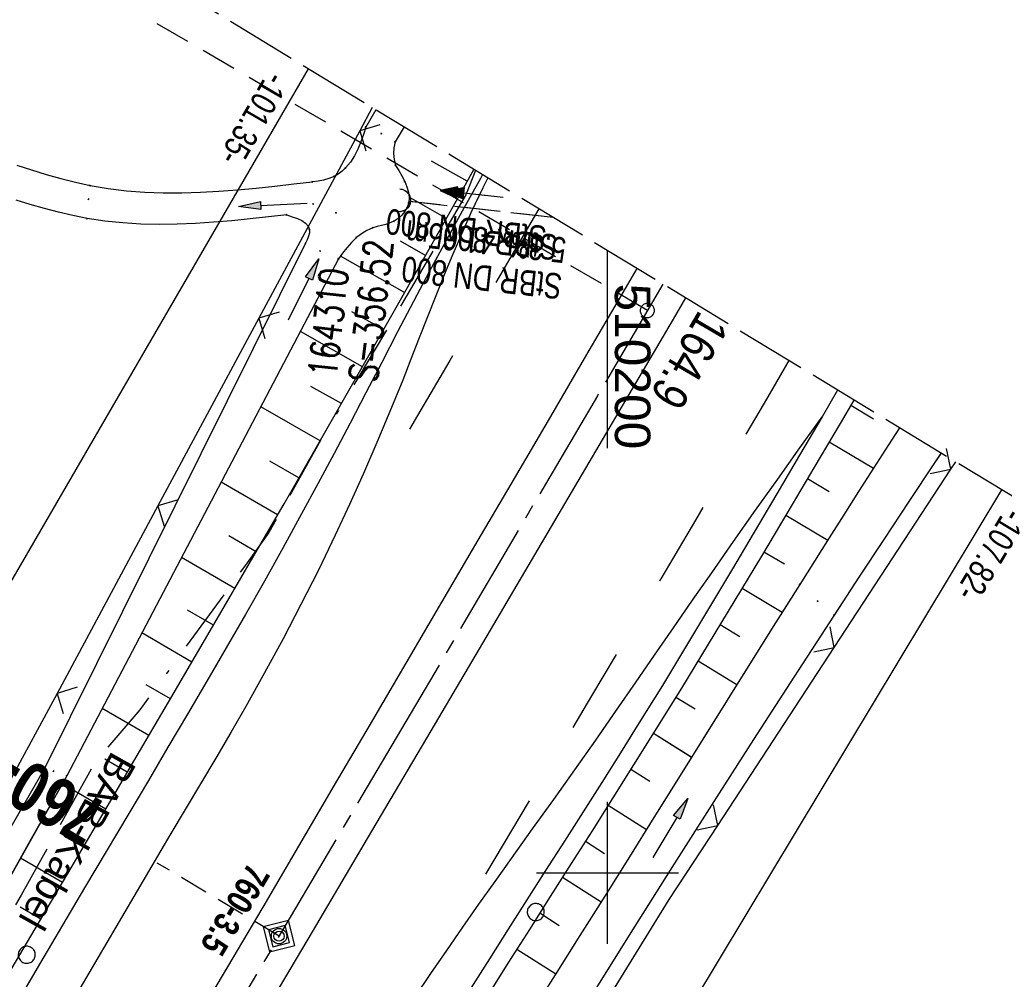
# Model space of a CAD drawing. Extents: x 509601 to 510326, y 459976 to 460916.
# Tile 38 of 39: x 510159 to 510228, y 460792 to 460860. Entities that reach past the tile are written whole.
import ezdxf
from ezdxf.enums import TextEntityAlignment as Align

# ---------------------------------------------------------------- set-up
doc = ezdxf.new("R2010")
doc.units = 0
doc.header["$LTSCALE"] = 10
doc.header["$MEASUREMENT"] = 0
for name, pattern in [('ACAD_ISO16W100', [73, 15, -6.5, 15, -6.5, 15, -7, 1, -7]), ('ACHSE', [5.5, 4, -0.5, 0.5, -0.5]), ('AUSGEZOGEN', [0]), ('LT00', [0]), ('LT02', [0.4, 0.2, -0.2]), ('LT12', [0.4, 0.3, -0.1]), ('LT14', [0.6, 0.5, -0.1]), ('LT17', [0.15, 0.1, -0.05]), ('STRICHLINIE2', [0.375, 0.25, -0.125])]:
    doc.linetypes.add(name, pattern=pattern)
doc.layers.get('0').update_dxf_attribs({"linetype": 'LT00'})
for name, color, linetype in [('--EK_FBR', 1, 'LT00'), ('--EK_Halt-Pfeil', 4, 'LT00'), ('--EK_Haltung', 7, 'STRICHLINIE2'), ('--EK_Haltung-Text', 140, 'LT00'), ('--EK_Schacht-Text', 5, 'LT00'), ('--EK_ST-93-1', 30, 'LT17'), ('--EK_STATIONSZEICHEN', 19, 'LT00'), ('--EK_STATIONSZEICHEN_NR', 19, 'LT17'), ('--EL_DFK_AB_L', 21, 'LT00'), ('--EL_Halt-Pfeil', 4, 'LT00'), ('--EL_Haltung', 182, 'STRICHLINIE2'), ('--EL_Haltung-Text', 182, 'LT00'), ('-AX-093', 35, 'ACHSE'), ('-ST-93-1', 250, 'LT00'), ('-STATIONSZEICHEN', 19, 'LT00'), ('-STATIONZEICHEN_NR', 19, 'LT00'), ('ABSTAND', 8, 'LT00'), ('BAB-KABEL', 220, 'ACAD_ISO16W100'), ('BAB-KABEL_TEXT', 221, 'Continuous'), ('DFK_AB_L', 21, 'LT00'), ('DFK_VERMPKT', 252, 'LT00'), ('DL', 182, 'LT12'), ('DL_TEXT', 182, 'LT00'), ('PFEIL', 140, 'AUSGEZOGEN'), ('V108_AFBR_BAB', 250, 'LT00'), ('V108_BOESCH', 250, 'LT00'), ('V108_BOSCHUNG', 250, 'LT00'), ('V108_GRABEN', 250, 'LT00'), ('V108_LD_MARK', 250, 'LT00'), ('V108_LG_MARK', 250, 'LT02'), ('V108_PK_GR', 1, 'LT00'), ('V108_RASTER', 250, 'LT00'), ('V108_UK_DURCH', 182, 'LT00'), ('V108_ZAUN', 40, 'LT00'), ('V109_AFBR_BAB', 250, 'LT00'), ('V109_BOESCH', 250, 'LT00'), ('V109_BOSCHUNG', 250, 'LT00'), ('V109_GRABEN', 250, 'LT00'), ('V109_LD_MARK', 250, 'LT00'), ('V109_LG_MARK', 250, 'LT02'), ('V109_RASTER', 250, 'LT00'), ('V109_UK_DURCH', 182, 'LT00'), ('V109_ZAUN', 40, 'LT00')]:
    doc.layers.add(name, color=color, linetype=linetype)
doc.layers.add('-BLATT_109-RAND', color=7, linetype='LT14', plot=False)
doc.styles.add('Beschrift', font='ARIAL.TTF')
doc.styles.add('Haltungsbeschriftung', font='ARIAL.TTF', dxfattribs={"width": 0.75})
doc.styles.add('Knoten', font='ARIALBD.TTF', dxfattribs={"width": 0.8, "height": 1.8})
doc.styles.add('schachtbeschriftung', font='romans.shx', dxfattribs={"width": 0.75, "height": 2})
doc.styles.get("Standard").update_dxf_attribs({"font": 'ARIAL.TTF'})

# ---------------------------------------------------------------- blocks, each defined once
blk = doc.blocks.new('SYMB7010')
at = {"color": 0, "linetype": 'ByBlock'}
for points in [[(-0.031408, 0.499213), (-0.093728, 0.49134), (-0.15457, 0.475719), (-0.212975, 0.452595), (-0.268021, 0.422333), (-0.31884, 0.385411), (-0.36463, 0.342411), (-0.40467, 0.29401), (-0.438329, 0.240973), (-0.465074, 0.184136), (-0.484486, 0.124395), (-0.496256, 0.062692), (-0.5002, 0)], [(-0.5002, 0), (-0.496256, -0.062692), (-0.484486, -0.124395), (-0.465075, -0.184136), (-0.438329, -0.240973), (-0.404671, -0.29401), (-0.36463, -0.342411), (-0.31884, -0.385411), (-0.268021, -0.422333), (-0.212975, -0.452595), (-0.154571, -0.475719), (-0.093728, -0.49134), (-0.031408, -0.499213), (0.031408, -0.499213)], [(0.5002, 0), (0.496256, 0.062692), (0.484485, 0.124395), (0.465074, 0.184136), (0.438329, 0.240973), (0.40467, 0.29401), (0.36463, 0.342411), (0.31884, 0.385411), (0.268021, 0.422333), (0.212975, 0.452595), (0.15457, 0.475719), (0.093728, 0.49134), (0.031408, 0.499213), (-0.031408, 0.499213)], [(0.031408, -0.499213), (0.093728, -0.491341), (0.15457, -0.475719), (0.212975, -0.452595), (0.268021, -0.422333), (0.31884, -0.385411), (0.36463, -0.342411), (0.404671, -0.294011), (0.438329, -0.240974), (0.465075, -0.184136), (0.484486, -0.124395), (0.496256, -0.062692), (0.500201, 0)]]:
    blk.add_lwpolyline(points, dxfattribs=at)
blk = doc.blocks.new('SYMB0070')
at = {"color": 0, "linetype": 'ByBlock'}
for p, q in [((-0.5, 0), (0.2, 0)), ((0.5, 0), (0.2, 0.1)), ((0.2, 0.1), (0.2, 0)), ((0.468, 0), (0.21, 0.086)), ((0.21, 0.086), (0.21, -0.086)), ((0.21, -0.086), (0.468, 0)), ((0.22, -0.072), (0.437, 0)), ((0.23, -0.058), (0.405, 0)), ((0.24, -0.045), (0.374, 0)), ((0.342, 0), (0.25, 0.031)), ((0.25, 0.031), (0.25, -0.031)), ((0.25, -0.031), (0.342, 0)), ((0.26, -0.017), (0.31, 0)), ((0.27, -0.003), (0.279, 0))]:
    blk.add_line(p, q, dxfattribs=at)
for points in [[(0.2, 0), (0.2, -0.1), (0.5, 0)], [(0.437, 0), (0.22, 0.072), (0.22, -0.072)], [(0.405, 0), (0.23, 0.058), (0.23, -0.058)], [(0.374, 0), (0.24, 0.045), (0.24, -0.045)], [(0.31, 0), (0.26, 0.017), (0.26, -0.017)], [(0.279, 0), (0.27, 0.003), (0.27, -0.003)]]:
    blk.add_lwpolyline(points, dxfattribs=at)
blk = doc.blocks.new('Pfreil3')
at = {"layer": 'PFEIL'}
blk.add_hatch(color=256, dxfattribs=at).paths.add_polyline_path([(-1.549, 0.273), (-1.549, -0.273), (0, 0)])
for p, q in [((-1.549, 0), (-4.831, 0)), ((-1.549, -0.273), (-1.549, 0.273)), ((-1.549, 0.273), (0, 0)), ((0, 0), (-1.549, -0.273))]:
    blk.add_line(p, q, dxfattribs=at)
blk = doc.blocks.new('SYMB0011')
at = {"color": 0, "linetype": 'ByBlock'}
for p, q in [((0.5, 0), (-0.5, 0)), ((0, 0.5), (0, -0.5))]:
    blk.add_line(p, q, dxfattribs=at)
blk = doc.blocks.new('SYMB1107')
at = {"color": 0, "linetype": 'ByBlock'}
for points in [[(-0.2, 0), (-0.196157, 0.039018), (-0.184776, 0.076537), (-0.166294, 0.111114), (-0.141421, 0.141421), (-0.111114, 0.166294), (-0.076537, 0.184776), (-0.039018, 0.196157), (0, 0.2)], [(0, 0.2), (0.039018, 0.196157), (0.076537, 0.184776), (0.111114, 0.166294), (0.141421, 0.141421), (0.166294, 0.111114), (0.184776, 0.076537), (0.196157, 0.039018), (0.2, 0)]]:
    blk.add_lwpolyline(points, dxfattribs=at)
blk = doc.blocks.new('SYMB0024')
at = {"color": 0, "linetype": 'ByBlock'}
for p, q in [((-0.5, 0.5), (0, 0)), ((0, 0), (0.5, 0.5))]:
    blk.add_line(p, q, dxfattribs=at)
blk = doc.blocks.new('SYMB2')
at = {"color": 0, "linetype": 'ByBlock', "flags": 128}
for points in [[(-0.031395, 0.499013), (-0.093691, 0.491144), (-0.154509, 0.475528), (-0.21289, 0.452414), (-0.267913, 0.422164), (-0.318712, 0.385257), (-0.364484, 0.342274), (-0.404509, 0.293893), (-0.438154, 0.240877), (-0.464888, 0.184062), (-0.484292, 0.124345), (-0.496058, 0.062667), (-0.5, 0)], [(-0.5, 0), (-0.496058, -0.062667), (-0.484292, -0.124345), (-0.464888, -0.184062), (-0.438154, -0.240877), (-0.404509, -0.293893), (-0.364485, -0.342274), (-0.318712, -0.385257), (-0.267914, -0.422164), (-0.21289, -0.452414), (-0.154509, -0.475529), (-0.093691, -0.491144), (-0.031395, -0.499014), (0.031395, -0.499014)], [(0.5, 0), (0.496057, 0.062667), (0.484292, 0.124345), (0.464888, 0.184062), (0.438153, 0.240877), (0.404509, 0.293893), (0.364484, 0.342274), (0.318712, 0.385257), (0.267913, 0.422164), (0.21289, 0.452414), (0.154509, 0.475528), (0.093691, 0.491144), (0.031395, 0.499013), (-0.031395, 0.499013)], [(0.031395, -0.499014), (0.093691, -0.491144), (0.154509, -0.475529), (0.21289, -0.452414), (0.267914, -0.422164), (0.318712, -0.385257), (0.364485, -0.342274), (0.404509, -0.293893), (0.438154, -0.240877), (0.464889, -0.184062), (0.484292, -0.124345), (0.496058, -0.062667), (0.5, 0)]]:
    blk.add_lwpolyline(points, dxfattribs=at)
blk = doc.blocks.new('Netzknoten_SYMB')
at = {"flags": 128}
blk.add_lwpolyline([(0, -0.864), (0.864, 0), (0, 0.864), (-0.864, 0)], close=True, dxfattribs=at)
blk.add_circle((0, 0), 0.36)

msp = doc.modelspace()

# ---------------------------------------------------------------- linework, layer by layer
at = {"layer": '--EK_FBR'}
for points in [[(510191.191, 460849.184), (510191.035, 460848.908), (510189.762, 460846.622), (510188.605, 460844.502), (510187.463, 460842.374), (510186.333, 460840.24), (510185.21, 460838.101), (510184.092, 460835.96), (510182.975, 460833.818), (510181.856, 460831.677), (510180.731, 460829.54), (510179.597, 460827.408), (510178.45, 460825.282), (510177.147, 460822.91), (510175.826, 460820.548), (510174.49, 460818.195), (510173.14, 460815.849), (510171.78, 460813.509), (510170.411, 460811.174), (510169.036, 460808.842), (510167.657, 460806.513), (510166.277, 460804.184), (510163.168, 460798.936), (510160.062, 460793.686), (510156.959, 460788.435)], [(510191.191, 460849.183), (510191.035, 460848.908), (510189.762, 460846.622), (510188.605, 460844.502), (510187.463, 460842.374), (510186.333, 460840.24), (510185.21, 460838.101), (510184.092, 460835.96), (510182.975, 460833.818), (510181.856, 460831.677), (510180.731, 460829.54), (510179.597, 460827.407), (510178.45, 460825.282), (510177.147, 460822.91), (510175.826, 460820.548), (510174.49, 460818.195), (510173.14, 460815.849), (510171.78, 460813.509), (510170.411, 460811.174), (510169.036, 460808.842), (510167.657, 460806.512), (510166.277, 460804.184), (510163.168, 460798.936), (510160.062, 460793.686), (510156.959, 460788.435)], [(510215.102, 460832.129), (510213.512, 460829.416), (510211.92, 460826.703), (510210.324, 460823.994), (510208.722, 460821.288), (510207.111, 460818.587), (510205.488, 460815.893), (510203.852, 460813.208), (510202.201, 460810.532), (510200.9, 460808.45), (510199.59, 460806.374), (510198.273, 460804.301), (510196.953, 460802.231), (510195.631, 460800.162), (510194.31, 460798.093), (510192.992, 460796.021), (510191.68, 460793.946), (510190.375, 460791.867)], [(510215.102, 460832.129), (510213.512, 460829.416), (510211.92, 460826.703), (510210.324, 460823.994), (510208.722, 460821.288), (510207.111, 460818.587), (510205.488, 460815.893), (510203.852, 460813.208), (510202.201, 460810.532), (510200.9, 460808.45), (510199.59, 460806.374), (510198.273, 460804.301), (510196.953, 460802.231), (510195.631, 460800.162), (510194.31, 460798.093), (510192.992, 460796.021), (510191.68, 460793.946), (510190.375, 460791.867)], [(510215.102, 460832.129), (510213.512, 460829.416), (510211.92, 460826.703), (510210.324, 460823.994), (510208.722, 460821.288), (510207.111, 460818.587), (510205.488, 460815.893), (510203.853, 460813.208), (510202.201, 460810.532), (510200.9, 460808.45), (510199.59, 460806.374), (510198.274, 460804.301), (510196.953, 460802.231), (510195.631, 460800.162), (510194.31, 460798.093), (510192.993, 460796.021), (510191.68, 460793.946), (510190.375, 460791.867)]]:
    msp.add_lwpolyline(points, dxfattribs=at)
at = {"layer": '--EK_FBR', "color": 2}
for points in [[(510202.064, 460842.581), (510201.073, 460840.884), (510198.52, 460836.518), (510195.965, 460832.153), (510193.409, 460827.788), (510190.852, 460823.424), (510188.296, 460819.06), (510185.781, 460814.763), (510183.267, 460810.467), (510180.751, 460806.171), (510178.232, 460801.877), (510175.708, 460797.586), (510173.226, 460793.379), (510170.74, 460789.175), (510168.25, 460784.973), (510165.759, 460780.771), (510163.268, 460776.57), (510160.68, 460772.204), (510158.093, 460767.838), (510155.504, 460763.472), (510152.913, 460759.108), (510150.319, 460754.746)], [(510205.481, 460840.505), (510204.609, 460839.015), (510200.319, 460831.703), (510196.024, 460824.394), (510191.723, 460817.088), (510187.548, 460810.007), (510183.369, 460802.928), (510179.186, 460795.851), (510172.974, 460785.351), (510166.757, 460774.854), (510162.434, 460767.562), (510158.108, 460760.271), (510153.778, 460752.983)]]:
    msp.add_lwpolyline(points, dxfattribs=at)
at = {"layer": '--EK_FBR', "color": 0}
for points in [[(510202.064, 460842.581), (510201.073, 460840.884), (510198.52, 460836.518), (510195.965, 460832.153), (510193.409, 460827.788), (510190.852, 460823.424), (510188.296, 460819.06), (510185.781, 460814.763), (510183.267, 460810.467), (510180.751, 460806.171), (510178.232, 460801.877), (510175.708, 460797.586), (510173.226, 460793.379), (510170.74, 460789.175), (510168.25, 460784.973), (510165.759, 460780.771), (510163.268, 460776.57), (510160.68, 460772.204), (510158.619, 460768.727)], [(510205.481, 460840.505), (510204.609, 460839.015), (510200.319, 460831.703), (510196.024, 460824.394), (510191.723, 460817.088), (510187.548, 460810.007), (510183.368, 460802.928), (510179.186, 460795.851), (510172.974, 460785.351), (510166.757, 460774.854), (510162.434, 460767.562), (510162.097, 460766.994)], [(510216.197, 460833.998), (510215.102, 460832.129)]]:
    msp.add_lwpolyline(points, dxfattribs=at)
at = {"layer": '--EK_Haltung'}
msp.add_line((510196.161, 460846.165), (510186.071, 460847.291), dxfattribs=at)
at = {"layer": '--EK_ST-93-1', "ltscale": 2.5}
msp.add_line((510202.797, 460839.611), (510168.27, 460859.817), dxfattribs=at)
at = {"layer": '--EK_STATIONSZEICHEN_NR', "ltscale": 2}
msp.add_line((510176.855, 460795.539), (510168.285, 460800.692), dxfattribs=at)
at = {"layer": '--EL_DFK_AB_L'}
for p, q in [((510153.527, 460812.828), (510178.931, 460856.629)), ((510200.177, 460781.132), (510227.751, 460826.981))]:
    msp.add_line(p, q, dxfattribs=at)
at = {"layer": '--EL_Haltung'}
msp.add_line((510196.161, 460846.165), (510186.071, 460847.291), dxfattribs=at)
at = {"layer": '-AX-093', "ltscale": 0.2}
msp.add_lwpolyline([(510203.883, 460841.476), (510199.275, 460833.603), (510186.46, 460811.805), (510173.604, 460790.032), (510160.708, 460768.282), (510147.772, 460746.556), (510134.799, 460724.852), (510121.789, 460703.171), (510108.743, 460681.51), (510095.663, 460659.871), (510082.549, 460638.251), (510069.404, 460616.652), (510056.228, 460595.07), (510043.021, 460573.508), (510029.787, 460551.962), (510016.525, 460530.434), (510003.236, 460508.921), (509989.923, 460487.425), (509976.585, 460465.943)], dxfattribs=at)
at = {"layer": '-BLATT_109-RAND'}
msp.add_lwpolyline([(510081.128, 460916.023), (509600.992, 460125.394), (509846.301, 459976.422), (510326.437, 460767.051), (510081.128, 460916.023)], dxfattribs=at)
at = {"layer": 'BAB-KABEL', "ltscale": 0.03, "flags": 128}
msp.add_lwpolyline([(510190.691, 460849.487), (510190.018, 460847.767), (510183.495, 460836.65), (510180.008, 460830.874), (510176.148, 460823.975), (510174.496, 460821.683), (510167.06, 460811.484), (510163.849, 460807.726), (510158.702, 460798.437), (510145.591, 460775.749), (510145.515, 460775.622), (510139.551, 460766.251), (510127.889, 460745.686), (510116.48, 460725.504), (510103.19, 460703.693), (510088.771, 460679.997), (510076.363, 460660.183), (510061.574, 460635.848), (510045.285, 460608.895), (510034.008, 460589.702), (510024.1, 460573.649), (510002.668, 460537.932), (509987.301, 460513.096), (509974.333, 460492.261), (509961.21, 460471.994), (509950.27, 460455.503), (509943.57, 460445.898), (509931.328, 460428.697), (509923.89, 460415.128), (509914.561, 460398.501), (509908.297, 460386.712), (509894.891, 460365.429), (509878.847, 460339.881), (509861.197, 460311.883), (509843.864, 460284.23), (509828.701, 460259.544), (509819.089, 460252.85), (509809.313, 460236.334), (509794.746, 460212.757), (509792.125, 460209.119), (509771.59, 460183.683), (509747.182, 460153.37), (509734.689, 460137.244), (509730.907, 460132.09), (509733.129, 460114.536), (509731.409, 460108.008), (509724.523, 460095.604), (509711.28, 460076.685), (509702.947, 460063.479)], dxfattribs=at)
at = {"layer": 'DFK_AB_L'}
for p, q in [((510153.527, 460812.828), (510178.931, 460856.629)), ((510200.177, 460781.132), (510227.751, 460826.981))]:
    msp.add_line(p, q, dxfattribs=at)
at = {"layer": 'DL'}
msp.add_line((510196.161, 460846.165), (510186.071, 460847.291), dxfattribs=at)
at = {"layer": 'V108_AFBR_BAB'}
for points in [[(510191.191, 460849.184), (510191.035, 460848.908), (510189.762, 460846.622), (510188.605, 460844.502), (510187.463, 460842.374), (510186.333, 460840.24), (510185.21, 460838.101), (510184.092, 460835.96), (510182.975, 460833.818), (510181.856, 460831.677), (510180.731, 460829.54), (510179.597, 460827.408), (510178.45, 460825.282), (510177.147, 460822.91), (510175.826, 460820.548), (510174.49, 460818.195), (510173.14, 460815.849), (510171.78, 460813.509), (510170.411, 460811.174), (510169.036, 460808.842), (510167.657, 460806.513), (510166.277, 460804.184), (510163.168, 460798.936), (510160.062, 460793.686), (510156.959, 460788.435)], [(510215.102, 460832.129), (510213.512, 460829.416), (510211.92, 460826.703), (510210.324, 460823.994), (510208.722, 460821.288), (510207.111, 460818.587), (510205.488, 460815.893), (510203.852, 460813.208), (510202.201, 460810.532), (510200.9, 460808.45), (510199.59, 460806.374), (510198.273, 460804.301), (510196.953, 460802.231), (510195.631, 460800.162), (510194.31, 460798.093), (510192.992, 460796.021), (510191.68, 460793.946), (510190.375, 460791.867)]]:
    msp.add_lwpolyline(points, dxfattribs=at)
at = {"layer": 'V108_AFBR_BAB', "color": 2}
for points in [[(510202.064, 460842.581), (510201.073, 460840.884), (510198.52, 460836.518), (510195.965, 460832.153), (510193.409, 460827.788), (510190.852, 460823.424), (510188.296, 460819.06), (510185.781, 460814.763), (510183.267, 460810.467), (510180.751, 460806.171), (510178.232, 460801.877), (510175.708, 460797.586), (510173.226, 460793.379), (510170.74, 460789.175), (510168.25, 460784.973), (510165.759, 460780.771), (510163.268, 460776.57), (510160.68, 460772.204), (510158.619, 460768.727)], [(510205.481, 460840.505), (510204.609, 460839.015), (510200.319, 460831.703), (510196.024, 460824.394), (510191.723, 460817.088), (510187.548, 460810.007), (510183.368, 460802.928), (510179.186, 460795.851), (510172.974, 460785.351), (510166.757, 460774.854), (510162.434, 460767.562), (510162.097, 460766.994)], [(510216.197, 460833.998), (510215.102, 460832.129)]]:
    msp.add_lwpolyline(points, dxfattribs=at)
at = {"layer": 'V108_BOESCH'}
for points in [[(510146.99, 460774.519), (510150.533, 460780.525), (510154.148, 460786.656), (510157.761, 460792.788), (510161.373, 460798.921), (510164.981, 460805.056), (510167.029, 460808.542), (510169.074, 460812.029), (510171.116, 460815.518), (510173.153, 460819.011), (510175.184, 460822.506), (510177.208, 460826.006), (510179.779, 460830.479), (510182.338, 460834.959), (510184.886, 460839.445), (510187.424, 460843.937), (510189.956, 460848.433), (510190.584, 460849.552)], [(510217.338, 460833.305), (510216.371, 460831.663), (510214.528, 460828.542), (510212.68, 460825.425), (510210.825, 460822.311), (510208.96, 460819.204), (510207.083, 460816.104), (510205.192, 460813.012), (510203.285, 460809.931), (510201.83, 460807.606), (510200.366, 460805.285), (510198.898, 460802.968), (510197.426, 460800.652), (510195.955, 460798.336), (510194.487, 460796.019), (510193.024, 460793.698), (510191.568, 460791.373)]]:
    msp.add_lwpolyline(points, dxfattribs=at)
at = {"layer": 'V108_BOSCHUNG'}
for p, q in [((510190.115, 460848.716), (510187.596, 460850.141)), ((510188.644, 460846.101), (510186.019, 460847.586)), ((510187.171, 460843.488), (510185.404, 460844.487)), ((510185.695, 460840.876), (510181.177, 460843.432)), ((510184.217, 460838.266), (510181.985, 460839.528)), ((510182.735, 460835.657), (510178.357, 460838.134)), ((510181.249, 460833.051), (510179.105, 460834.264)), ((510179.755, 460830.438), (510175.569, 460832.829)), ((510217.126, 460832.944), (510218.734, 460831.986)), ((510215.602, 460830.36), (510218.72, 460828.502)), ((510178.257, 460827.827), (510176.216, 460829.004)), ((510176.754, 460825.219), (510172.784, 460827.531)), ((510214.076, 460827.777), (510215.591, 460826.874)), ((510212.545, 460825.197), (510215.497, 460823.438)), ((510175.252, 460822.623), (510173.319, 460823.748)), ((510211.01, 460822.62), (510212.452, 460821.76)), ((510173.745, 460820.028), (510169.99, 460822.214)), ((510209.467, 460820.047), (510212.297, 460818.36)), ((510172.235, 460817.436), (510170.414, 460818.496)), ((510207.922, 460817.485), (510209.31, 460816.648)), ((510170.723, 460814.845), (510167.196, 460816.898)), ((510206.367, 460814.929), (510209.103, 460813.261)), ((510169.207, 460812.256), (510167.503, 460813.248)), ((510204.802, 460812.379), (510206.156, 460811.544)), ((510167.69, 460809.668), (510164.402, 460811.582)), ((510203.226, 460809.836), (510205.917, 460808.158)), ((510166.171, 460807.081), (510164.588, 460808.003)), ((510201.638, 460807.3), (510202.981, 460806.453)), ((510164.651, 460804.495), (510161.592, 460806.275)), ((510200.041, 460804.77), (510202.732, 460803.054)), ((510163.13, 460801.909), (510161.627, 460802.784)), ((510198.434, 460802.237), (510199.788, 460801.374)), ((510161.609, 460799.323), (510158.654, 460801.043)), ((510196.824, 460799.705), (510199.549, 460797.968)), ((510160.087, 460796.737), (510158.636, 460797.582)), ((510195.217, 460797.172), (510196.585, 460796.3)), ((510193.609, 460794.629), (510196.357, 460792.897))]:
    msp.add_line(p, q, dxfattribs=at)
at = {"layer": 'V108_GRABEN'}
for points in [[(510183.684, 460853.743), (510182.979, 460852.531), (510182.806, 460852.005), (510182.621, 460851.487), (510182.415, 460850.985), (510182.174, 460850.507), (510181.889, 460850.06), (510181.547, 460849.653), (510181.298, 460849.42), (510181.026, 460849.216), (510180.733, 460849.047), (510180.371, 460848.903), (510179.993, 460848.804), (510179.602, 460848.736), (510179.206, 460848.682)], [(510185.659, 460852.543), (510185.033, 460851.491), (510184.949, 460851.081), (510184.926, 460850.662), (510184.965, 460850.245), (510185.066, 460849.838), (510185.29, 460849.469), (510185.506, 460849.09), (510185.705, 460848.694), (510185.856, 460848.329), (510185.968, 460847.952), (510186.02, 460847.573), (510185.991, 460847.198), (510185.889, 460846.885), (510185.722, 460846.591), (510185.503, 460846.325), (510185.244, 460846.095), (510184.957, 460845.91), (510184.667, 460845.78), (510184.368, 460845.682), (510184.064, 460845.601), (510183.759, 460845.522), (510183.458, 460845.429), (510183.05, 460845.251), (510182.666, 460845.024), (510182.311, 460844.753), (510181.956, 460844.412), (510181.633, 460844.04), (510181.332, 460843.647), (510181.042, 460843.243), (510161.905, 460806.832), (510159.2, 460802.016), (510156.495, 460797.201)], [(510158.397, 460849.842), (510159.423, 460849.515), (510160.451, 460849.202), (510161.481, 460848.911), (510162.515, 460848.65), (510163.553, 460848.425), (510164.832, 460848.209), (510166.118, 460848.055), (510167.41, 460847.957), (510168.707, 460847.91), (510170.009, 460847.908), (510171.316, 460847.945), (510172.625, 460848.016), (510173.938, 460848.116), (510175.253, 460848.238), (510176.57, 460848.376), (510177.888, 460848.526), (510179.206, 460848.682)], [(510177.412, 460846.345), (510176.121, 460846.201), (510174.83, 460846.062), (510173.54, 460845.936), (510172.252, 460845.829), (510170.966, 460845.745), (510169.683, 460845.693), (510168.404, 460845.677), (510167.129, 460845.704), (510165.859, 460845.78), (510164.594, 460845.911), (510163.335, 460846.103), (510162.331, 460846.304), (510161.331, 460846.54), (510160.333, 460846.804), (510159.338, 460847.089), (510158.345, 460847.386)], [(510177.412, 460846.345), (510177.79, 460846.223), (510178.149, 460846.092), (510178.468, 460845.944), (510178.73, 460845.77), (510178.914, 460845.563), (510179.001, 460845.312), (510178.994, 460845.084), (510178.934, 460844.839), (510178.84, 460844.592), (510178.731, 460844.358), (510160.314, 460807.304), (510142.676, 460776.667)], [(510220.552, 460831.353), (510219.775, 460830.148), (510218.717, 460828.497), (510217.669, 460826.857), (510216.629, 460825.222), (510215.594, 460823.59), (510214.561, 460821.958), (510213.53, 460820.321), (510211.832, 460817.62), (510210.128, 460814.901), (510208.42, 460812.167), (510206.705, 460809.42), (510204.985, 460806.663), (510203.259, 460803.898), (510201.528, 460801.128), (510199.791, 460798.354), (510198.048, 460795.579), (510196.298, 460792.805), (510194.543, 460790.035)], [(510223.479, 460829.576), (510222.97, 460828.813), (510221.207, 460826.157), (510219.448, 460823.492), (510217.694, 460820.821), (510215.945, 460818.146), (510213.102, 460813.777), (510210.277, 460809.404), (510207.47, 460805.026), (510204.681, 460800.641), (510201.911, 460796.248), (510199.16, 460791.844), (510196.428, 460787.429), (510193.716, 460783), (510192.038, 460780.236), (510190.365, 460777.467), (510188.696, 460774.696), (510187.029, 460771.923), (510185.361, 460769.149), (510183.691, 460766.377), (510182.016, 460763.607), (510180.334, 460760.842), (510178.959, 460758.596)]]:
    msp.add_lwpolyline(points, dxfattribs=at)
at = {"layer": 'V108_LD_MARK'}
for points in [[(510191.558, 460848.961), (510191.206, 460848.256), (510190.371, 460846.494), (510189.722, 460845.046), (510189.096, 460843.586), (510188.489, 460842.117), (510187.896, 460840.641), (510187.311, 460839.161), (510186.731, 460837.678), (510186.15, 460836.196), (510185.564, 460834.716), (510184.667, 460832.506), (510183.744, 460830.307), (510182.796, 460828.12), (510181.82, 460825.946), (510180.814, 460823.785), (510179.627, 460821.333), (510178.402, 460818.9), (510177.14, 460816.485), (510175.844, 460814.088), (510174.514, 460811.71), (510173.466, 460809.886), (510172.404, 460808.071), (510171.33, 460806.262), (510170.249, 460804.458), (510169.164, 460802.656), (510156.459, 460781.059)], [(510186.448, 460791.265), (510187.549, 460792.907), (510188.666, 460794.54), (510189.796, 460796.164), (510190.934, 460797.782), (510192.08, 460799.396), (510193.228, 460801.007), (510194.715, 460803.092), (510196.201, 460805.177), (510197.683, 460807.265), (510199.159, 460809.356), (510200.628, 460811.453), (510201.971, 460813.387), (510203.31, 460815.324), (510204.646, 460817.263), (510205.984, 460819.201), (510207.326, 460821.136), (510208.869, 460823.343), (510210.421, 460825.544), (510211.978, 460827.742), (510213.539, 460829.936), (510215.102, 460832.129)]]:
    msp.add_lwpolyline(points, dxfattribs=at)
at = {"layer": 'V108_LG_MARK', "ltscale": 3, "flags": 128}
for points in [[(510195.164, 460846.771), (510193.445, 460843.837), (510191.168, 460839.961), (510188.886, 460836.087), (510186.602, 460832.215), (510184.317, 460828.343)], [(510212.763, 460836.083), (510211.019, 460833.097), (510208.6, 460828.964), (510206.176, 460824.834), (510203.746, 460820.708), (510201.31, 460816.585), (510198.867, 460812.466), (510190.032, 460797.604)]]:
    msp.add_lwpolyline(points, dxfattribs=at)
at = {"layer": 'V108_RASTER'}
for p, q in [((510200, 460795), (510200, 460805)), ((510195, 460800), (510205, 460800))]:
    msp.add_line(p, q, dxfattribs=at)
at = {"layer": 'V108_ZAUN'}
for p, q in [((510182.537, 460852.276), (510175.433, 460839.065)), ((510175.433, 460839.065), (510168.329, 460825.854)), ((510215.964, 460815.88), (510224.177, 460828.432)), ((510168.329, 460825.854), (510161.225, 460812.643)), ((510207.75, 460803.329), (510215.964, 460815.88))]:
    msp.add_line(p, q, dxfattribs=at)
for points in [[(510183.414, 460853.906), (510182.537, 460852.276)], [(510161.225, 460812.643), (510157.839, 460806.346), (510153.993, 460799.503)], [(510199.727, 460790.656), (510204.344, 460798.124), (510207.75, 460803.329)]]:
    msp.add_lwpolyline(points, dxfattribs=at)
at = {"layer": 'V109_AFBR_BAB'}
for points in [[(510191.191, 460849.183), (510191.035, 460848.908), (510189.762, 460846.622), (510188.605, 460844.502), (510187.463, 460842.374), (510186.333, 460840.24), (510185.21, 460838.101), (510184.092, 460835.96), (510182.975, 460833.818), (510181.856, 460831.677), (510180.731, 460829.54), (510179.597, 460827.407), (510178.45, 460825.282), (510177.147, 460822.91), (510175.826, 460820.548), (510174.49, 460818.195), (510173.14, 460815.849), (510171.78, 460813.509), (510170.411, 460811.174), (510169.036, 460808.842), (510167.657, 460806.512), (510166.277, 460804.184), (510163.168, 460798.936), (510160.062, 460793.686), (510156.959, 460788.435)], [(510215.102, 460832.129), (510213.512, 460829.416), (510211.92, 460826.703), (510210.324, 460823.994), (510208.722, 460821.288), (510207.111, 460818.587), (510205.488, 460815.893), (510203.853, 460813.208), (510202.201, 460810.532), (510200.9, 460808.45), (510199.59, 460806.374), (510198.274, 460804.301), (510196.953, 460802.231), (510195.631, 460800.162), (510194.31, 460798.093), (510192.993, 460796.021), (510191.68, 460793.946), (510190.375, 460791.867)]]:
    msp.add_lwpolyline(points, dxfattribs=at)
at = {"layer": 'V109_AFBR_BAB', "color": 0}
for points in [[(510202.064, 460842.581), (510201.073, 460840.884), (510198.52, 460836.518), (510195.965, 460832.153), (510193.409, 460827.788), (510190.852, 460823.424), (510188.296, 460819.06), (510185.781, 460814.763), (510183.267, 460810.467), (510180.751, 460806.171), (510178.232, 460801.877), (510175.708, 460797.586), (510173.226, 460793.379), (510170.74, 460789.175), (510168.25, 460784.973), (510165.759, 460780.771), (510163.268, 460776.57), (510160.68, 460772.204), (510158.093, 460767.838), (510155.504, 460763.472), (510152.913, 460759.108), (510150.319, 460754.746)], [(510205.481, 460840.505), (510204.609, 460839.015), (510200.319, 460831.703), (510196.024, 460824.394), (510191.723, 460817.088), (510187.548, 460810.007), (510183.369, 460802.928), (510179.186, 460795.851), (510172.974, 460785.351), (510166.757, 460774.854), (510162.434, 460767.562), (510158.108, 460760.271), (510153.778, 460752.983)]]:
    msp.add_lwpolyline(points, dxfattribs=at)
at = {"layer": 'V109_AFBR_BAB', "color": 2}
msp.add_lwpolyline([(510216.197, 460833.998), (510215.102, 460832.129)], dxfattribs=at)
at = {"layer": 'V109_BOESCH'}
for points in [[(510134.846, 460753.923), (510137.266, 460758.028), (510139.686, 460762.133), (510143.301, 460768.264), (510146.917, 460774.395), (510150.533, 460780.525), (510154.148, 460786.656), (510157.761, 460792.788), (510161.373, 460798.921), (510164.981, 460805.056), (510167.029, 460808.542), (510169.074, 460812.029), (510171.116, 460815.518), (510173.153, 460819.011), (510175.184, 460822.506), (510177.208, 460826.006), (510179.779, 460830.479), (510182.338, 460834.959), (510184.886, 460839.445), (510187.425, 460843.937), (510189.956, 460848.433), (510190.584, 460849.552)], [(510217.338, 460833.305), (510216.371, 460831.663), (510214.528, 460828.542), (510212.681, 460825.425), (510210.825, 460822.311), (510208.96, 460819.204), (510207.083, 460816.104), (510205.192, 460813.012), (510203.285, 460809.931), (510201.83, 460807.606), (510200.366, 460805.285), (510198.898, 460802.968), (510197.426, 460800.652), (510195.955, 460798.336), (510194.487, 460796.019), (510193.024, 460793.698), (510191.568, 460791.373)]]:
    msp.add_lwpolyline(points, dxfattribs=at)
at = {"layer": 'V109_BOSCHUNG'}
for p, q in [((510190.115, 460848.716), (510187.596, 460850.141)), ((510188.644, 460846.101), (510186.019, 460847.586)), ((510187.171, 460843.488), (510185.404, 460844.487)), ((510185.695, 460840.876), (510181.177, 460843.432)), ((510184.217, 460838.266), (510181.985, 460839.528)), ((510182.735, 460835.657), (510178.357, 460838.134)), ((510181.249, 460833.051), (510179.105, 460834.264)), ((510179.755, 460830.438), (510175.569, 460832.829)), ((510217.126, 460832.944), (510218.734, 460831.986)), ((510215.602, 460830.36), (510218.72, 460828.502)), ((510178.257, 460827.827), (510176.217, 460829.004)), ((510176.754, 460825.219), (510172.784, 460827.531)), ((510214.076, 460827.777), (510215.591, 460826.874)), ((510212.545, 460825.197), (510215.497, 460823.438)), ((510175.252, 460822.623), (510173.319, 460823.748)), ((510211.01, 460822.62), (510212.452, 460821.76)), ((510173.745, 460820.028), (510169.99, 460822.214)), ((510209.467, 460820.047), (510212.297, 460818.36)), ((510172.236, 460817.436), (510170.414, 460818.496)), ((510207.922, 460817.485), (510209.31, 460816.648)), ((510170.723, 460814.845), (510167.196, 460816.898)), ((510206.367, 460814.929), (510209.103, 460813.261)), ((510169.207, 460812.256), (510167.503, 460813.248)), ((510204.802, 460812.379), (510206.156, 460811.544)), ((510167.69, 460809.668), (510164.402, 460811.582)), ((510203.226, 460809.836), (510205.918, 460808.158)), ((510166.171, 460807.081), (510164.588, 460808.003)), ((510201.638, 460807.3), (510202.982, 460806.453)), ((510164.651, 460804.495), (510161.592, 460806.275)), ((510200.041, 460804.77), (510202.732, 460803.054)), ((510163.13, 460801.909), (510161.627, 460802.784)), ((510198.434, 460802.237), (510199.788, 460801.374)), ((510161.609, 460799.323), (510158.654, 460801.043)), ((510196.825, 460799.705), (510199.549, 460797.968)), ((510160.087, 460796.737), (510158.636, 460797.582)), ((510195.217, 460797.172), (510196.585, 460796.3)), ((510193.61, 460794.629), (510196.357, 460792.897))]:
    msp.add_line(p, q, dxfattribs=at)
at = {"layer": 'V109_GRABEN'}
for points in [[(510183.684, 460853.743), (510182.979, 460852.531), (510182.806, 460852.005), (510182.621, 460851.487), (510182.415, 460850.985), (510182.174, 460850.507), (510181.889, 460850.06), (510181.547, 460849.653), (510181.298, 460849.42), (510181.026, 460849.216), (510180.733, 460849.047), (510180.371, 460848.903), (510179.993, 460848.804), (510179.602, 460848.736), (510179.206, 460848.682)], [(510185.659, 460852.543), (510185.033, 460851.491), (510184.949, 460851.081), (510184.926, 460850.662), (510184.966, 460850.245), (510185.066, 460849.838), (510185.29, 460849.469), (510185.506, 460849.09), (510185.705, 460848.694), (510185.856, 460848.329), (510185.968, 460847.952), (510186.02, 460847.572), (510185.991, 460847.198), (510185.889, 460846.885), (510185.722, 460846.591), (510185.503, 460846.325), (510185.244, 460846.095), (510184.957, 460845.91), (510184.668, 460845.78), (510184.368, 460845.682), (510184.064, 460845.601), (510183.759, 460845.522), (510183.458, 460845.429), (510183.05, 460845.252), (510182.666, 460845.024), (510182.311, 460844.753), (510181.956, 460844.412), (510181.633, 460844.04), (510181.332, 460843.647), (510181.042, 460843.243), (510161.905, 460806.832), (510159.201, 460802.016), (510156.495, 460797.201)], [(510158.398, 460849.842), (510159.423, 460849.515), (510160.451, 460849.202), (510161.481, 460848.911), (510162.515, 460848.65), (510163.553, 460848.425), (510164.832, 460848.209), (510166.118, 460848.055), (510167.41, 460847.957), (510168.708, 460847.91), (510170.009, 460847.908), (510171.316, 460847.945), (510172.625, 460848.016), (510173.938, 460848.116), (510175.253, 460848.238), (510176.57, 460848.376), (510177.888, 460848.526), (510179.206, 460848.682)], [(510177.412, 460846.345), (510176.121, 460846.201), (510174.83, 460846.062), (510173.54, 460845.936), (510172.252, 460845.829), (510170.966, 460845.745), (510169.683, 460845.693), (510168.404, 460845.677), (510167.129, 460845.704), (510165.859, 460845.78), (510164.594, 460845.911), (510163.335, 460846.103), (510162.331, 460846.304), (510161.331, 460846.54), (510160.333, 460846.804), (510159.338, 460847.089), (510158.345, 460847.386)], [(510177.412, 460846.345), (510177.79, 460846.223), (510178.149, 460846.092), (510178.468, 460845.944), (510178.73, 460845.77), (510178.914, 460845.563), (510179.001, 460845.312), (510178.994, 460845.084), (510178.934, 460844.839), (510178.84, 460844.592), (510178.731, 460844.358), (510160.314, 460807.304), (510135.772, 460764.675), (510112.13, 460722.876), (510086.301, 460680.213)], [(510220.552, 460831.353), (510219.775, 460830.148), (510218.717, 460828.497), (510217.669, 460826.857), (510216.629, 460825.222), (510215.594, 460823.59), (510214.562, 460821.958), (510213.53, 460820.321), (510211.832, 460817.62), (510210.128, 460814.901), (510208.42, 460812.167), (510206.705, 460809.42), (510204.985, 460806.663), (510203.26, 460803.898), (510201.528, 460801.128), (510199.791, 460798.354), (510198.048, 460795.579), (510196.299, 460792.805), (510194.543, 460790.035)], [(510223.479, 460829.575), (510222.97, 460828.813), (510221.207, 460826.157), (510219.448, 460823.492), (510217.694, 460820.821), (510215.945, 460818.146), (510213.102, 460813.777), (510210.277, 460809.404), (510207.47, 460805.026), (510204.681, 460800.641), (510201.911, 460796.248), (510199.16, 460791.844), (510196.428, 460787.429), (510193.716, 460783), (510192.038, 460780.236), (510190.365, 460777.467), (510188.696, 460774.696), (510187.029, 460771.923), (510185.361, 460769.149), (510183.691, 460766.377), (510182.016, 460763.607), (510180.334, 460760.842), (510178.643, 460758.082), (510176.942, 460755.329)]]:
    msp.add_lwpolyline(points, dxfattribs=at)
at = {"layer": 'V109_LD_MARK'}
for points in [[(510191.558, 460848.961), (510191.206, 460848.256), (510190.371, 460846.494), (510189.722, 460845.045), (510189.096, 460843.586), (510188.489, 460842.117), (510187.896, 460840.641), (510187.311, 460839.161), (510186.731, 460837.678), (510186.15, 460836.196), (510185.564, 460834.716), (510184.667, 460832.506), (510183.744, 460830.307), (510182.796, 460828.12), (510181.82, 460825.946), (510180.814, 460823.785), (510179.627, 460821.333), (510178.402, 460818.9), (510177.14, 460816.485), (510175.844, 460814.088), (510174.514, 460811.71), (510173.466, 460809.886), (510172.404, 460808.071), (510171.33, 460806.262), (510170.249, 460804.458), (510169.164, 460802.656), (510156.459, 460781.059)], [(510186.448, 460791.265), (510187.55, 460792.907), (510188.667, 460794.54), (510189.796, 460796.164), (510190.935, 460797.782), (510192.08, 460799.396), (510193.228, 460801.007), (510194.715, 460803.092), (510196.201, 460805.177), (510197.683, 460807.265), (510199.159, 460809.356), (510200.628, 460811.453), (510201.971, 460813.387), (510203.31, 460815.324), (510204.646, 460817.263), (510205.984, 460819.201), (510207.326, 460821.136), (510208.869, 460823.343), (510210.421, 460825.544), (510211.978, 460827.742), (510213.539, 460829.936), (510215.102, 460832.129)]]:
    msp.add_lwpolyline(points, dxfattribs=at)
at = {"layer": 'V109_LG_MARK', "ltscale": 3, "flags": 128}
for points in [[(510195.164, 460846.771), (510193.445, 460843.837), (510191.168, 460839.961), (510188.886, 460836.087), (510186.602, 460832.215), (510184.317, 460828.343)], [(510212.763, 460836.083), (510211.019, 460833.097), (510208.6, 460828.964), (510206.176, 460824.834), (510203.746, 460820.708), (510201.31, 460816.585), (510198.867, 460812.466), (510190.032, 460797.604)]]:
    msp.add_lwpolyline(points, dxfattribs=at)
at = {"layer": 'V109_RASTER'}
for p, q in [((510200, 460829.913), (510200, 460843.834)), ((510200, 460795), (510200, 460805)), ((510195.001, 460800), (510205.001, 460800))]:
    msp.add_line(p, q, dxfattribs=at)
at = {"layer": 'V109_ZAUN'}
for p, q in [((510183.414, 460853.906), (510182.537, 460852.276)), ((510182.537, 460852.276), (510175.433, 460839.065)), ((510175.433, 460839.065), (510168.329, 460825.854)), ((510224.177, 460828.432), (510224.514, 460828.947)), ((510215.964, 460815.88), (510224.177, 460828.432)), ((510168.329, 460825.854), (510161.225, 460812.643)), ((510207.75, 460803.329), (510215.964, 460815.88))]:
    msp.add_line(p, q, dxfattribs=at)
for points in [[(510161.225, 460812.643), (510157.839, 460806.346), (510153.993, 460799.503)], [(510199.727, 460790.656), (510204.344, 460798.124), (510207.75, 460803.329)]]:
    msp.add_lwpolyline(points, dxfattribs=at)

# ---------------------------------------------------------------- block references
at = {"layer": '--EK_Halt-Pfeil', "xscale": 3.999999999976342, "yscale": 4, "zscale": 4, "rotation": 173.6320500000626}
msp.add_blockref('SYMB0070', (510190.66, 460847.786), dxfattribs=at)
at = {"layer": '--EK_STATIONSZEICHEN', "linetype": 'Continuous', "lineweight": 0, "xscale": 1.499999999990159, "yscale": 1.5, "zscale": 1.5, "rotation": 328.9838925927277}
msp.add_blockref('Netzknoten_SYMB', (510176.855, 460795.539), dxfattribs=at)
at = {"layer": '--EL_Halt-Pfeil', "xscale": 3.999999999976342, "yscale": 4, "zscale": 4, "rotation": 173.6320500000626}
msp.add_blockref('SYMB0070', (510190.2, 460847.837), dxfattribs=at)
at = {"layer": '-ST-93-1', "rotation": 274.1956499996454}
msp.add_blockref('SYMB2', (510202.797, 460839.611), dxfattribs=at)
at = {"layer": '-STATIONSZEICHEN', "linetype": 'Continuous', "lineweight": 0, "rotation": 328.9838925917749}
msp.add_blockref('Netzknoten_SYMB', (510176.855, 460795.539), dxfattribs=at)
at = {"layer": 'DFK_VERMPKT', "xscale": 1.200000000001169, "yscale": 1.200000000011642, "zscale": 1.2, "rotation": 264.7377100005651}
for p in [(510194.94, 460797.24), (510159.09, 460794.23)]:
    msp.add_blockref('SYMB7010', p, dxfattribs=at)
at = {"layer": 'PFEIL'}
for p, rotation in [((510174.013, 460846.93), 183.0197634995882), ((510179.655, 460843.25), 63.54399368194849), ((510205.656, 460805.239), 59.15057760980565)]:
    msp.add_blockref('Pfreil3', p, dxfattribs=dict(at, rotation=rotation))
at = {"layer": 'V108_PK_GR', "xscale": 0.09999999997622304, "yscale": 0.09999999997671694, "zscale": 0.1, "rotation": 243.5238000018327}
for p in [(510182.979, 460852.53), (510184.065, 460852.08), (510185.033, 460851.491), (510181.547, 460849.653), (510185.066, 460849.838), (510179.206, 460848.682), (510180.733, 460849.047), (510185.705, 460848.694), (510163.553, 460848.425), (510163.448, 460847.457), (510185.991, 460847.198), (510179.265, 460847.117), (510163.335, 460846.103), (510177.412, 460846.345), (510180.876, 460846.485), (510184.957, 460845.91), (510179.001, 460845.312), (510183.458, 460845.429), (510182.311, 460844.753), (510178.731, 460844.358), (510179.756, 460843.806), (510181.042, 460843.243), (510181.076, 460843.244), (510213.53, 460820.321), (510214.805, 460819.147), (510215.945, 460818.147), (510160.314, 460807.304), (510160.983, 460807.16), (510161.905, 460806.832)]:
    msp.add_blockref('SYMB0011', p, dxfattribs=at)
at = {"layer": 'V108_UK_DURCH', "xscale": 3.999999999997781, "yscale": 4.000000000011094, "zscale": 4, "rotation": 267.313640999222}
msp.add_blockref('SYMB1107', (510185.326, 460847.374), dxfattribs=at)
at = {"layer": 'V108_ZAUN', "yscale": 2.099999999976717, "zscale": 2.1}
for p, xscale, rotation in [((510182.537, 460852.276), 2.099999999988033, 241.7295200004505), ((510175.433, 460839.065), 2.099999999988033, 241.7295200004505), ((510224.177, 460828.432), 2.099999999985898, 56.80087999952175), ((510168.329, 460825.854), 2.099999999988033, 241.7295200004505), ((510215.964, 460815.88), 2.099999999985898, 56.80087999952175), ((510161.225, 460812.643), 2.099999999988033, 241.7295200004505), ((510207.75, 460803.329), 2.099999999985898, 56.80087999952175)]:
    msp.add_blockref('SYMB0024', p, dxfattribs=dict(at, xscale=xscale, rotation=rotation))
at = {"layer": 'V109_UK_DURCH', "xscale": 3.999999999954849, "yscale": 4.000000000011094, "zscale": 4, "rotation": 262.5202409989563}
msp.add_blockref('SYMB1107', (510185.326, 460847.374), dxfattribs=at)
at = {"layer": 'V109_ZAUN', "yscale": 2.099999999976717, "zscale": 2.1}
for p, xscale, rotation in [((510182.537, 460852.276), 2.100000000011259, 241.7321599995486), ((510175.433, 460839.065), 2.100000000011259, 241.7321599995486), ((510224.177, 460828.432), 2.100000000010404, 56.79968999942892), ((510168.329, 460825.854), 2.100000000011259, 241.7321599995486), ((510215.964, 460815.88), 2.100000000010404, 56.79968999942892), ((510161.225, 460812.643), 2.100000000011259, 241.7321599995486), ((510207.75, 460803.329), 2.100000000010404, 56.79968999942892)]:
    msp.add_blockref('SYMB0024', p, dxfattribs=dict(at, xscale=xscale, rotation=rotation))

# ---------------------------------------------------------------- texts
at = {"layer": '--EK_Haltung-Text', "style": 'Haltungsbeschriftung', "width": 0.75}
for s, p in [('5.3‰ 41.65m', (510197.149, 460844.729)), ('StBR DN 800', (510196.865, 460842.185))]:
    msp.add_text(s, height=1.8, rotation=-186.36797, dxfattribs=at).set_placement(p)
at = {"layer": '--EK_Schacht-Text', "style": 'schachtbeschriftung', "width": 0.75}
for s, p in [('S=356.52', (510183.758, 460834.504)), ('164310', (510180.896, 460834.824))]:
    msp.add_text(s, height=2, rotation=83.63489, dxfattribs=at).set_placement(p)
at = {"layer": '--EK_STATIONSZEICHEN_NR', "style": 'Knoten', "width": 0.8}
msp.add_text('760-3.5', height=3.5, rotation=149.40009, dxfattribs=at).set_placement((510164, 460803.268), align=Align.MIDDLE_LEFT)
at = {"layer": '--EL_Haltung-Text', "style": 'Haltungsbeschriftung', "width": 0.75}
msp.add_text('StBR DN 800', height=1.8, rotation=-186.36797, dxfattribs=at).set_placement((510195.76, 460845.544))
at = {"layer": '-ST-93-1', "style": 'Beschrift', "width": 0.8}
msp.add_text('  164.9', height=2.5, rotation=-120.36342, dxfattribs=at).set_placement((510207.24, 460841.054))
at = {"layer": '-STATIONZEICHEN_NR', "style": 'Knoten', "width": 0.8}
msp.add_text('760-3.5', height=1.8, rotation=239.40009, dxfattribs=at).set_placement((510174.541, 460796.93), align=Align.TOP_CENTER)
at = {"layer": 'ABSTAND', "width": 0.75}
for s, rotation, p in [(' -101.35-', -120.11462, (510176.348, 460857.012)), (' -107.82-', -121.02348, (510228.324, 460826.278))]:
    msp.add_text(s, height=1.8, rotation=rotation, dxfattribs=at).set_placement(p)
at = {"layer": 'BAB-KABEL_TEXT', "insert": (510161.754, 460802.715), "char_height": 2, "attachment_point": 8, "rotation": 240.75442, "style": 'Beschrift'}
msp.add_mtext('BAB-Kabel', dxfattribs=at)
at = {"layer": 'DL_TEXT', "style": 'Haltungsbeschriftung', "width": 0.75}
msp.add_text('StBR 800', height=1.8, rotation=174.17298, dxfattribs=at).set_placement((510196.541, 460844.937))
at = {"layer": 'V109_RASTER', "width": 1.002}
msp.add_text(' 510200', height=2.5, rotation=-90.00117, dxfattribs=at).set_placement((510200.509, 460842.488))

doc.saveas('drawing.dxf')
